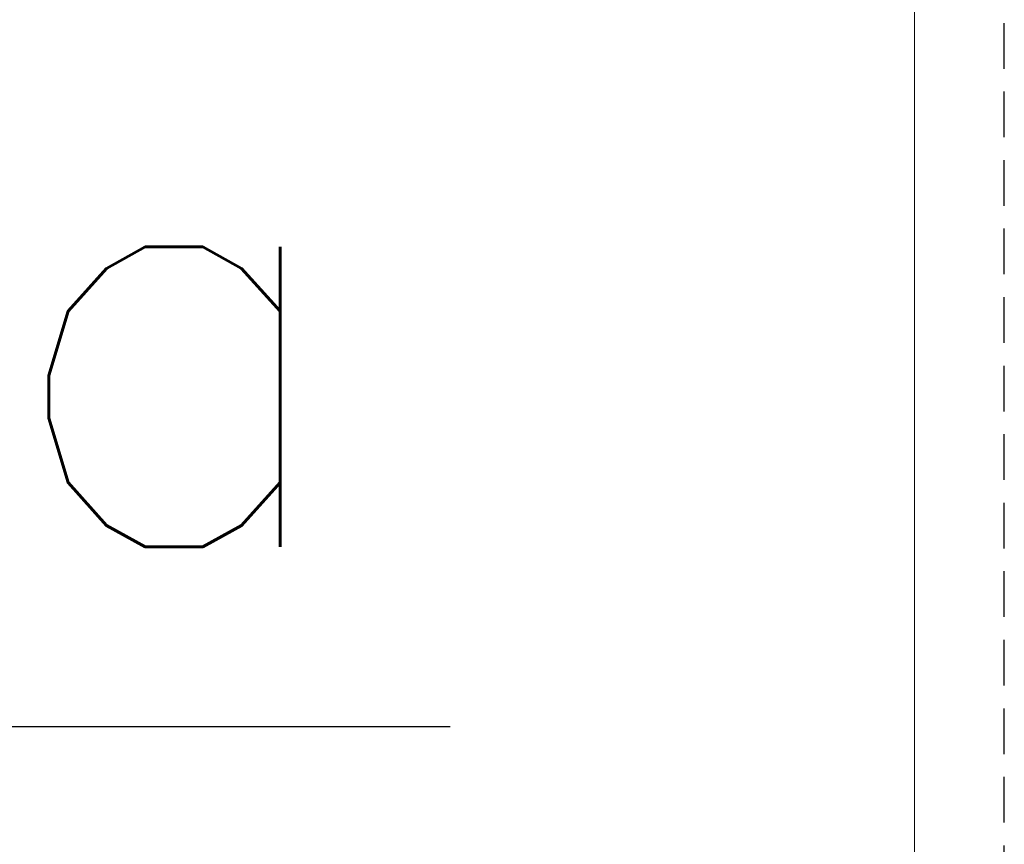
# Model space of a CAD drawing. Header units: millimetres. Extents: x -385852 to 238709, y -99680 to 201840.
# Tile 66 of 175: x 5266 to 5540, y -52202 to -51973. Entities that reach past the tile are written whole.
import ezdxf

# ---------------------------------------------------------------- set-up
doc = ezdxf.new("R2010")
doc.units = ezdxf.units.MM
doc.linetypes.add('DASHED', pattern=[19.05, 12.7, -6.35])
doc.layers.get('0').update_dxf_attribs({"color": 4})
doc.layers.get('Defpoints').update_dxf_attribs({"color": 8})
doc.layers.add('KING_DET_dimension', color=3, linetype='Continuous', lineweight=25)
doc.layers.add('KING_DET_drawing frame', color=7, linetype='Continuous', lineweight=20)
doc.layers.add('KING_DET_print frame', color=1, linetype='DASHED', lineweight=30, plot=False)
doc.styles.get("Standard").update_dxf_attribs({"font": 'isocpeur.ttf', "height": 20})
doc.dimstyles.new('Cadkon', dxfattribs={"dimscale": 50, "dimtxt": 2.5, "dimasz": 2.5, "dimexe": 1.768, "dimexo": 5, "dimgap": 1, "dimtad": 1, "dimdec": 4, "dimrnd": 1, "dimdsep": 46, "dimtxsty": 'Standard', "dimblk1": 'OBLIQUE', "dimblk2": 'OBLIQUE', "dimsah": 1, "dimcen": 0.09, "dimadec": 0, "dimazin": 0, "dimtfac": 1, "dimtdec": 4, "dimtmove": 1, "dimatfit": 0, "dimfxl": 0, "dimtolj": 1, "dimtzin": 0, "dimarcsym": 0})

# ---------------------------------------------------------------- blocks, each defined once
blk = doc.blocks.new('_OBLIQUE')
at = {"color": 0, "linetype": 'ByBlock'}
blk.add_line((-0.5, -0.5), (0.5, 0.5), dxfattribs=at)
blk = doc.blocks.new('*D168')
at = {"layer": 'Defpoints', "color": 0, "transparency": 16777216}
for p in [(5196.53, -52395.28), (5132.53, -52444.37), (5196.53, -52444.37)]:
    blk.add_point(p, dxfattribs=at)
at = {"layer": 'KING_DET_dimension', "color": 0, "lineweight": -2, "transparency": 16777216}
for p, q in [((5164.53, -52395.28), (5232.3, -52169.38)), ((5232.3, -52169.38), (5385.87, -52169.38)), ((5132.53, -52395.28), (5132.53, -52306.88)), ((5196.53, -52395.28), (5196.53, -52306.88)), ((5132.53, -52395.28), (5007.53, -52395.28)), ((5132.53, -52395.28), (5196.53, -52395.28)), ((5132.53, -52395.28), (5196.53, -52395.28)), ((5196.53, -52395.28), (5321.53, -52395.28))]:
    blk.add_line(p, q, dxfattribs=at)
at = {"layer": 'KING_DET_dimension', "color": 0, "lineweight": -2, "transparency": 16777216, "xscale": 125, "yscale": 125, "zscale": 125}
blk.add_blockref('_OBLIQUE', (5132.53, -52395.28), dxfattribs=at)
at = {"layer": 'KING_DET_dimension', "color": 0, "lineweight": -2, "transparency": 16777216, "xscale": 125, "yscale": 125, "zscale": 125, "rotation": 180}
blk.add_blockref('_OBLIQUE', (5196.53, -52395.28), dxfattribs=at)
at = {"layer": 'KING_DET_dimension', "color": 0, "transparency": 16777216, "insert": (5309.09, -52056.88), "char_height": 125, "attachment_point": 5}
blk.add_mtext('\\A1;{\\Fsimplex.shx|c238;a}', dxfattribs=at)

msp = doc.modelspace()

# ---------------------------------------------------------------- linework, layer by layer
at = {"layer": 'KING_DET_drawing frame', "color": 7}
msp.add_lwpolyline([(4615.00006, -51860.00001), (5515.00006, -51860.00001), (5515.00006, -53295.00001), (4615.00006, -53295.00001)], close=True, dxfattribs=at)
at = {"layer": 'KING_DET_print frame', "color": 1}
msp.add_lwpolyline([(5540.00006, -53320.00001), (5540.00006, -51835.00001), (4490.00006, -51835.00001), (4490.00006, -53320.00001)], close=True, dxfattribs=at)

# ---------------------------------------------------------------- dimensions: what is measured, and where the dimension line sits
at = {"layer": 'KING_DET_dimension'}
dim = msp.add_linear_dim(base=(5196.53058, -52395.28354), p1=(5132.53058, -52444.36824), p2=(5196.53058, -52444.36824), text='{\\Fsimplex.shx|c238;a}', dimstyle='Cadkon', dxfattribs=at)
dim.commit()
dim.dimension.update_dxf_attribs({"geometry": '*D168', "text_midpoint": (5282.30058, -52056.88354)})

doc.saveas('drawing.dxf')
